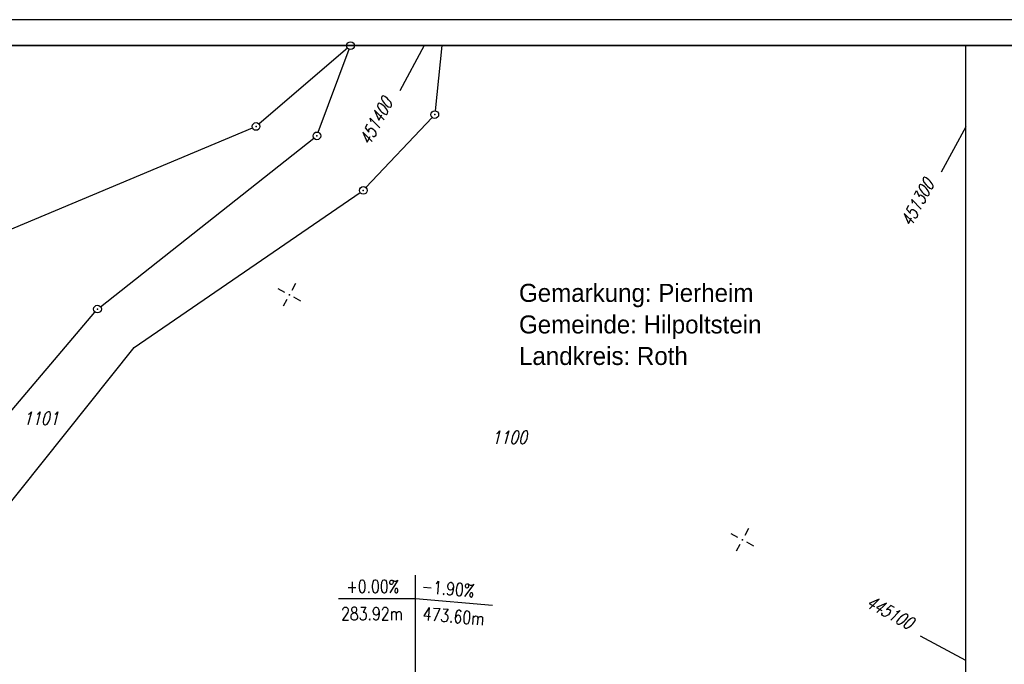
# Model space of a CAD drawing. Extents: x 0 to 1135, y 0 to 420.
# Tile 55 of 74: x 766 to 957, y 295 to 420. Entities that reach past the tile are written whole.
import ezdxf

# ---------------------------------------------------------------- set-up
doc = ezdxf.new("R2010")
doc.units = 0
doc.header["$LTSCALE"] = 2
doc.header["$MEASUREMENT"] = 0
doc.linetypes.add('AUSGEZOGEN', pattern=[0])
doc.layers.get('0').update_dxf_attribs({"color": 8, "linetype": 'AUSGEZOGEN'})
for name, color, linetype in [('FLSTNR', 8, 'AUSGEZOGEN'), ('GRENZL', 8, 'AUSGEZOGEN'), ('GRENZP', 8, 'AUSGEZOGEN'), ('NETZ', 250, 'AUSGEZOGEN'), ('NZ', 8, 'AUSGEZOGEN'), ('RAHMEN', 250, 'AUSGEZOGEN'), ('SCHRIFT', 8, 'AUSGEZOGEN')]:
    doc.layers.add(name, color=color, linetype=linetype)
doc.styles.add('ROMANS', font='romans.shx', dxfattribs={"width": 0.8})
doc.styles.add('UNIR-H', font='unir_h.shx', dxfattribs={"width": 0.8})

# ---------------------------------------------------------------- blocks, each defined once
blk = doc.blocks.new('IKR')
at = {"color": 0}
for p, q in [((0, 1), (0, 2.5)), ((-2.5, 0), (-1, 0)), ((1, 0), (2.5, 0)), ((0, -2.5), (0, -1))]:
    blk.add_line(p, q, dxfattribs=at)
blk.add_circle((0, 0), 0.05, dxfattribs=at)
blk.add_point((0, 0), dxfattribs=at)
blk = doc.blocks.new('GST')
at = {"color": 0}
blk.add_circle((0, 0), 0.75, dxfattribs=at)
blk.add_point((0, 0), dxfattribs=at)

msp = doc.modelspace()

# ---------------------------------------------------------------- linework, layer by layer
at = {"layer": 'GRENZL'}
for p, q in [((848.28, 415), (846.98, 402.33)), ((829.97, 414.48), (812.77, 399.76)), ((824.27, 398.14), (830.28, 414.26)), ((833.52, 387.39), (846.38, 401.04)), ((753.47, 374.65), (811.51, 398.98)), ((781.99, 364.28), (823.42, 396.98)), ((788.52, 356.37), (832.39, 386.42)), ((744.18, 319.86), (780.91, 363.24)), ((752.88, 311.7), (788.52, 356.37))]:
    msp.add_line(p, q, dxfattribs=at)
at = {"layer": 'NETZ'}
for p, q in [((844.84, 414.98), (840.08, 406.18)), ((949.98, 399.19), (945.22, 390.39)), ((949.98, 295.55), (941.18, 300.31))]:
    msp.add_line(p, q, dxfattribs=at)
at = {"layer": 'NZ'}
for p, q in [((843.18, 220.37), (843.18, 312.14)), ((828.18, 307.62), (843.18, 307.62)), ((843.18, 307.62), (858.12, 306.31))]:
    msp.add_line(p, q, dxfattribs=at)
at = {"layer": 'RAHMEN'}
for p, q in [((1135, 420), (0, 420)), ((950, 0), (950, 415))]:
    msp.add_line(p, q, dxfattribs=at)
at = {"layer": 'RAHMEN', "const_width": 0.35}
msp.add_lwpolyline([(25, 5), (1130, 5), (1130, 415), (25, 415), (25, 5)], dxfattribs=at)

# ---------------------------------------------------------------- block references
at = {"layer": 'GRENZP'}
for p in [(830.54, 414.96), (846.9, 401.58), (812.2, 399.27), (824.01, 397.44), (833.01, 386.85), (781.4, 363.81)]:
    msp.add_blockref('GST', p, dxfattribs=at)
at = {"layer": 'NETZ', "rotation": 151.5965}
for p in [(818.66, 366.57), (906.62, 319)]:
    msp.add_blockref('IKR', p, dxfattribs=at)

# ---------------------------------------------------------------- texts
at = {"layer": 'FLSTNR', "style": 'ROMANS', "oblique": 15, "width": 0.8}
for s, p in [('1101', (766.96, 341.36)), ('1100', (857.92, 337.64))]:
    msp.add_text(s, height=2.5, dxfattribs=at).set_placement(p)
at = {"layer": 'NETZ', "style": 'ROMANS', "oblique": 16.6, "width": 0.75}
for s, rotation, p in [('451400', 61.5965, (834.25, 395.41)), ('451300', 61.5965, (939.4, 379.61)), ('445100', 331.5965, (930.41, 306.13))]:
    msp.add_text(s, height=2.5, rotation=rotation, dxfattribs=at).set_placement(p)
at = {"layer": 'NZ', "style": 'ROMANS', "width": 0.8}
for s, rotation, p in [('+0.00%%%', 0, (829.71, 308.7)), ('-1.90%%%', 355, (844.24, 308.76)), ('283.92m', 0, (828.7, 303.42)), ('473.60m', 355, (844.47, 303.45))]:
    msp.add_text(s, height=2.5, rotation=rotation, dxfattribs=at).set_placement(p)
at = {"layer": 'SCHRIFT', "style": 'UNIR-H'}
for s, p in [('Gemarkung: Pierheim', (863.25, 365.21)), ('Gemeinde: Hilpoltstein', (863.25, 359.08)), ('Landkreis: Roth', (863.25, 352.96))]:
    msp.add_text(s, height=3.5, dxfattribs=at).set_placement(p)

doc.saveas('drawing.dxf')
